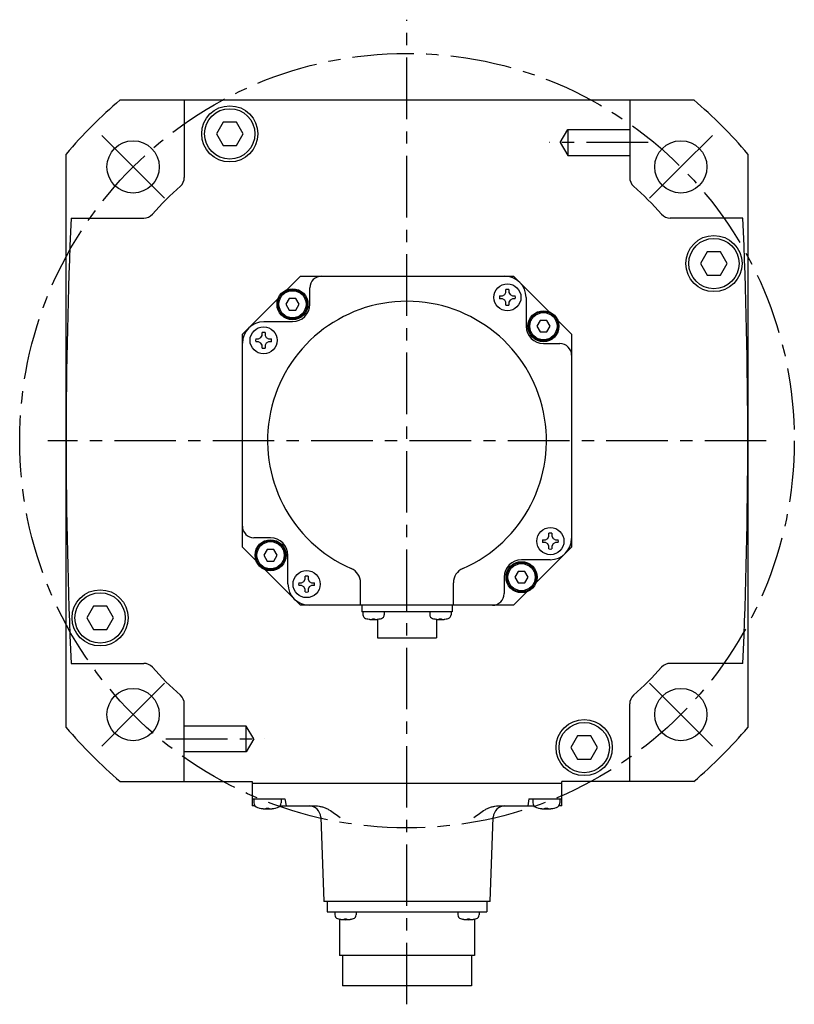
# Model space of a CAD drawing. Header units: millimetres. Extents: x 74 to 1063, y 533 to 799.
# Tile 1 of 4: x 74 to 274, y 533 to 788. Entities that reach past the tile are written whole.
import ezdxf

# ---------------------------------------------------------------- set-up
doc = ezdxf.new("R2010")
doc.units = ezdxf.units.MM
doc.linetypes.add('CENTER', pattern=[50.8, 31.75, -6.35, 6.35, -6.35])
doc.linetypes.add('PHANTOM', pattern=[63.5, 31.75, -6.35, 6.35, -6.35, 6.35, -6.35])
doc.layers.add('CTR', color=2, linetype='CENTER')
doc.layers.add('PHANTOM', color=3, linetype='PHANTOM')

msp = doc.modelspace()

# ---------------------------------------------------------------- linework, layer by layer
for p, q in [((99.65, 766.95), (247.72, 766.95)), ((116.18, 766.95), (116.18, 746.92)), ((231.18, 766.95), (231.18, 746.92)), ((126.2, 761.19), (124.47, 758.19)), ((129.67, 761.19), (126.2, 761.19)), ((131.4, 758.19), (129.67, 761.19)), ((124.47, 758.19), (126.2, 755.19)), ((129.67, 755.19), (131.4, 758.19)), ((126.2, 755.19), (129.67, 755.19)), ((85.68, 604.91), (85.68, 752.98)), ((261.68, 752.98), (261.68, 604.91)), ((86.96, 736.45), (105.71, 736.45)), ((260.41, 736.45), (241.66, 736.45)), ((251.19, 727.7), (249.46, 724.7)), ((254.66, 727.7), (251.19, 727.7)), ((256.39, 724.7), (254.66, 727.7)), ((249.46, 724.7), (251.19, 721.7)), ((254.66, 721.7), (256.39, 724.7)), ((142.63, 717.9), (146.18, 721.45)), ((146.18, 721.45), (201.19, 721.45)), ((201.19, 721.45), (210.41, 712.23)), ((251.19, 721.7), (254.66, 721.7)), ((148.62, 714.19), (148.62, 718.45)), ((198.91, 716.67), (199.24, 717.25)), ((199.24, 717.25), (199.24, 717.99)), ((199.98, 717.99), (199.98, 717.25)), ((199.98, 717.25), (200.31, 716.67)), ((131.18, 706.45), (140.41, 715.67)), ((143.25, 715.69), (142.38, 714.19)), ((144.98, 715.69), (143.25, 715.69)), ((145.85, 714.19), (144.98, 715.69)), ((197.59, 716.34), (198.33, 716.34)), ((198.33, 715.6), (197.59, 715.6)), ((198.33, 716.34), (198.91, 716.67)), ((198.91, 715.27), (198.33, 715.6)), ((199.24, 714.7), (198.91, 715.27)), ((199.24, 713.96), (199.24, 714.7)), ((200.31, 715.27), (199.98, 714.7)), ((199.98, 714.7), (199.98, 713.96)), ((200.31, 716.67), (200.89, 716.34)), ((200.89, 715.6), (200.31, 715.27)), ((200.89, 716.34), (201.63, 716.34)), ((201.63, 715.6), (200.89, 715.6)), ((204.42, 715.93), (204.42, 708.52)), ((142.38, 714.19), (143.25, 712.69)), ((143.25, 712.69), (144.98, 712.69)), ((144.98, 712.69), (145.85, 714.19)), ((136.71, 709.69), (144.12, 709.69)), ((208.06, 710.02), (207.19, 708.52)), ((209.79, 710.02), (208.06, 710.02)), ((210.65, 708.52), (209.79, 710.02)), ((212.63, 710), (216.18, 706.45)), ((136.29, 706.15), (136.29, 706.89)), ((137.03, 706.89), (137.03, 706.15)), ((207.19, 708.52), (208.06, 707.02)), ((208.06, 707.02), (209.79, 707.02)), ((209.79, 707.02), (210.65, 708.52)), ((131.18, 651.44), (131.18, 706.45)), ((134.64, 705.24), (135.38, 705.24)), ((135.38, 704.5), (134.64, 704.5)), ((135.38, 705.24), (135.96, 705.57)), ((135.96, 704.17), (135.38, 704.5)), ((135.96, 705.57), (136.29, 706.15)), ((137.03, 706.15), (137.36, 705.57)), ((137.36, 705.57), (137.93, 705.24)), ((137.93, 704.5), (137.36, 704.17)), ((137.93, 705.24), (138.67, 705.24)), ((138.67, 704.5), (137.93, 704.5)), ((216.18, 706.45), (216.18, 651.44)), ((136.29, 703.6), (135.96, 704.17)), ((136.29, 702.86), (136.29, 703.6)), ((137.36, 704.17), (137.03, 703.6)), ((137.03, 703.6), (137.03, 702.86)), ((208.92, 704.02), (213.18, 704.02)), ((138.45, 653.88), (134.18, 653.88)), ((209.43, 653.39), (210.01, 653.72)), ((210.01, 653.72), (210.34, 654.3)), ((210.34, 654.3), (210.34, 655.04)), ((211.08, 655.04), (211.08, 654.3)), ((211.08, 654.3), (211.41, 653.72)), ((211.41, 653.72), (211.99, 653.39)), ((134.74, 647.89), (131.18, 651.44)), ((216.18, 651.44), (206.96, 642.22)), ((208.69, 653.39), (209.43, 653.39)), ((209.43, 652.65), (208.69, 652.65)), ((210.01, 652.32), (209.43, 652.65)), ((210.34, 651.75), (210.01, 652.32)), ((210.34, 651.01), (210.34, 651.75)), ((211.41, 652.32), (211.08, 651.75)), ((211.08, 651.75), (211.08, 651.01)), ((211.99, 652.65), (211.41, 652.32)), ((211.99, 653.39), (212.73, 653.39)), ((212.73, 652.65), (211.99, 652.65)), ((137.58, 650.88), (136.71, 649.38)), ((136.71, 649.38), (137.58, 647.88)), ((139.31, 650.88), (137.58, 650.88)), ((140.18, 649.38), (139.31, 650.88)), ((139.31, 647.88), (140.18, 649.38)), ((142.95, 641.97), (142.95, 649.38)), ((137.58, 647.88), (139.31, 647.88)), ((210.66, 648.21), (203.25, 648.21)), ((146.18, 636.45), (136.96, 645.67)), ((147.39, 643.2), (147.39, 643.94)), ((148.13, 643.94), (148.13, 643.2)), ((198.75, 643.71), (198.75, 639.45)), ((202.39, 645.21), (201.52, 643.71)), ((201.52, 643.71), (202.39, 642.21)), ((204.12, 645.21), (202.39, 645.21)), ((204.98, 643.71), (204.12, 645.21)), ((204.12, 642.21), (204.98, 643.71)), ((145.74, 642.29), (146.48, 642.29)), ((146.48, 641.55), (145.74, 641.55)), ((146.48, 642.29), (147.06, 642.62)), ((147.06, 641.22), (146.48, 641.55)), ((147.06, 642.62), (147.39, 643.2)), ((147.39, 640.65), (147.06, 641.22)), ((148.13, 643.2), (148.46, 642.62)), ((148.46, 641.22), (148.13, 640.65)), ((148.46, 642.62), (149.04, 642.29)), ((149.04, 641.55), (148.46, 641.22)), ((149.04, 642.29), (149.77, 642.29)), ((149.77, 641.55), (149.04, 641.55)), ((161.68, 636.45), (161.68, 642.29)), ((185.68, 636.45), (185.68, 642.29)), ((202.39, 642.21), (204.12, 642.21)), ((147.39, 639.91), (147.39, 640.65)), ((148.13, 640.65), (148.13, 639.91)), ((204.74, 640), (201.19, 636.45)), ((92.71, 636.2), (90.98, 633.2)), ((96.17, 636.2), (92.71, 636.2)), ((97.91, 633.2), (96.17, 636.2)), ((201.19, 636.45), (146.18, 636.45)), ((161.98, 636.45), (161.98, 634.75)), ((185.38, 636.45), (185.38, 634.75)), ((90.98, 633.2), (92.71, 630.2)), ((96.17, 630.2), (97.91, 633.2)), ((185.38, 634.75), (161.98, 634.75)), ((162.3, 634.75), (162.3, 634.01)), ((167.8, 634.75), (167.8, 634.01)), ((179.56, 634.75), (179.56, 634.01)), ((185.06, 634.75), (185.06, 634.01)), ((163.3, 632.97), (163.33, 632.97)), ((164.77, 632.97), (165.33, 632.97)), ((164.77, 632.85), (164.77, 632.97)), ((165.33, 632.97), (165.33, 632.85)), ((166.03, 632.82), (166.03, 628.05)), ((166.78, 632.97), (166.8, 632.97)), ((180.56, 632.97), (180.59, 632.97)), ((181.33, 632.82), (181.33, 628.05)), ((182.03, 632.97), (182.59, 632.97)), ((182.03, 632.85), (182.03, 632.97)), ((182.59, 632.97), (182.59, 632.85)), ((184.04, 632.97), (184.06, 632.97)), ((92.71, 630.2), (96.17, 630.2)), ((166.03, 628.05), (181.33, 628.05)), ((86.96, 621.45), (105.71, 621.45)), ((260.41, 621.45), (241.66, 621.45)), ((116.18, 590.95), (116.18, 610.97)), ((231.18, 590.95), (231.18, 610.97)), ((217.7, 602.71), (215.97, 599.71)), ((221.17, 602.71), (217.7, 602.71)), ((222.9, 599.71), (221.17, 602.71)), ((215.97, 599.71), (217.7, 596.71)), ((221.17, 596.71), (222.9, 599.71)), ((217.7, 596.71), (221.17, 596.71)), ((99.65, 590.95), (133.68, 590.95)), ((133.68, 590.95), (133.68, 584.65)), ((213.68, 590.45), (133.68, 590.45)), ((247.72, 590.95), (213.68, 590.95)), ((213.68, 584.65), (213.68, 590.95)), ((133.68, 586.45), (142.18, 586.45)), ((134.18, 586.45), (134.18, 585.47)), ((141.18, 586.45), (141.18, 585.47)), ((142.18, 586.45), (142.5, 584.65)), ((205.18, 586.45), (204.87, 584.65)), ((205.18, 586.45), (213.68, 586.45)), ((206.18, 586.45), (206.18, 585.47)), ((213.18, 586.45), (213.18, 585.47)), ((134.48, 584.65), (133.68, 584.65)), ((135.63, 584.08), (135.67, 584.08)), ((137.31, 584.08), (138.05, 584.08)), ((137.31, 583.95), (137.31, 584.08)), ((138.05, 584.08), (138.05, 583.95)), ((139.7, 584.08), (139.73, 584.08)), ((140.89, 584.65), (150.16, 584.65)), ((197.21, 584.65), (206.48, 584.65)), ((207.63, 584.08), (207.67, 584.08)), ((209.31, 584.08), (210.05, 584.08)), ((209.31, 583.95), (209.31, 584.08)), ((210.05, 584.08), (210.05, 583.95)), ((211.7, 584.08), (211.73, 584.08)), ((213.68, 584.65), (212.89, 584.65)), ((151.4, 581.76), (152.18, 559.95)), ((195.18, 559.95), (195.97, 581.76)), ((195.18, 559.95), (152.18, 559.95)), ((153.03, 559.95), (153.03, 557.25)), ((194.33, 559.95), (194.33, 557.25)), ((153.03, 557.25), (194.33, 557.25)), ((155.06, 557.25), (155.06, 556.51)), ((160.56, 557.25), (160.56, 556.51)), ((186.81, 557.25), (186.81, 556.51)), ((192.31, 557.25), (192.31, 556.51)), ((156.06, 555.47), (156.08, 555.47)), ((156.23, 555.43), (156.23, 546.05)), ((157.53, 555.47), (158.09, 555.47)), ((157.53, 555.35), (157.53, 555.47)), ((158.09, 555.47), (158.09, 555.35)), ((159.54, 555.47), (159.56, 555.47)), ((187.81, 555.47), (187.83, 555.47)), ((189.28, 555.47), (189.84, 555.47)), ((189.28, 555.35), (189.28, 555.47)), ((189.84, 555.47), (189.84, 555.35)), ((191.13, 555.43), (191.13, 546.05)), ((191.29, 555.47), (191.31, 555.47)), ((191.13, 546.05), (156.23, 546.05)), ((157.03, 546.05), (157.03, 538.15)), ((190.33, 546.05), (190.33, 538.15)), ((190.33, 538.15), (157.03, 538.15))]:
    msp.add_line(p, q)
for centre, radius in [((127.93, 758.19), 7.25), ((127.93, 758.19), 6.5), ((102.97, 749.66), 6.75), ((244.39, 749.66), 6.75), ((252.93, 724.7), 7.25), ((252.93, 724.7), 6.5), ((144.12, 714.19), 4), ((144.12, 714.19), 3.8), ((144.12, 714.19), 3.5), ((199.61, 715.97), 3.5), ((208.92, 708.52), 4), ((208.92, 708.52), 3.8), ((208.92, 708.52), 3.5), ((136.66, 704.87), 3.5), ((210.71, 653.02), 3.5), ((138.45, 649.38), 4), ((138.45, 649.38), 3.8), ((138.45, 649.38), 3.5), ((203.25, 643.71), 4), ((203.25, 643.71), 3.8), ((203.25, 643.71), 3.5), ((147.76, 641.92), 3.5), ((94.44, 633.2), 7.25), ((94.44, 633.2), 6.5), ((102.97, 608.24), 6.75), ((244.39, 608.24), 6.75), ((219.43, 599.71), 7.25), ((219.43, 599.71), 6.5)]:
    msp.add_circle(centre, radius)
for centre, radius, start, end in [((173.68, 678.95), 115, 130.0737, 139.9263), ((173.68, 678.95), 115, 40.0737, 49.9263), ((113.18, 746.92), 3, 311.6697, 0), ((234.18, 746.92), 3, 180, 228.3303), ((173.68, 678.95), 88, 131.6697, 138.3303), ((173.68, 678.95), 88, 41.6697, 48.3303), ((105.71, 739.45), 3, 270, 318.3303), ((241.66, 739.45), 3, 221.6697, 270), ((1385.68, 678.95), 1300, 177.46494, 182.53506), ((-1038.32, 678.95), 1300, 357.46494, 2.53506), ((151.62, 718.45), 3, 90, 180), ((198.9, 715.93), 5.52, 0, 90), ((199.61, 715.97), 2.05, 79.6018, 100.3982), ((173.68, 678.95), 36, 293.5782, 246.4218), ((199.61, 715.97), 2.05, 169.6018, 190.3982), ((199.61, 715.97), 2.05, 349.6018, 10.3982), ((144.12, 714.19), 4.5, 270, 0), ((199.61, 715.97), 2.05, 259.6018, 280.3982), ((136.71, 704.16), 5.52, 90, 180), ((136.66, 704.87), 2.05, 79.6018, 100.3982), ((208.92, 708.52), 4.5, 180, 270), ((136.66, 704.87), 2.05, 169.6018, 190.3982), ((136.66, 704.87), 2.05, 349.6018, 10.3982), ((136.66, 704.87), 2.05, 259.6018, 280.3982), ((213.18, 701.02), 3, 0, 90), ((134.18, 656.88), 3, 180, 270), ((138.45, 649.38), 4.5, 0, 90), ((210.71, 653.02), 2.05, 79.6018, 100.3982), ((210.66, 653.73), 5.52, 270, 0), ((210.71, 653.02), 2.05, 169.6018, 190.3982), ((210.71, 653.02), 2.05, 259.6018, 280.3982), ((210.71, 653.02), 2.05, 349.6018, 10.3982), ((157.68, 642.29), 4, 0, 66.4218), ((189.68, 642.29), 4, 113.5782, 180), ((203.25, 643.71), 4.5, 90, 180), ((147.76, 641.92), 2.05, 79.6018, 100.3982), ((148.47, 641.97), 5.52, 180, 270), ((147.76, 641.92), 2.05, 169.6018, 190.3982), ((147.76, 641.92), 2.05, 349.6018, 10.3982), ((147.76, 641.92), 2.05, 259.6018, 280.3982), ((195.75, 639.45), 3, 270, 0), ((163.3, 634.01), 1, 180, 253.0422), ((166.8, 634.01), 1, 286.9578, 0), ((180.56, 634.01), 1, 180, 253.0422), ((184.06, 634.01), 1, 286.9578, 0), ((165.05, 639.75), 7, 253.0422, 286.9578), ((165.05, 639.75), 6.99, 255.7013, 260.3879), ((165.05, 639.75), 6.99, 279.6121, 284.2987), ((182.31, 639.75), 7, 253.0422, 286.9578), ((182.31, 639.75), 6.99, 255.7013, 260.3879), ((182.31, 639.75), 6.99, 279.6121, 284.2987), ((105.71, 618.45), 3, 41.6697, 90), ((173.68, 678.95), 88, 221.6697, 228.3303), ((173.68, 678.95), 88, 311.6697, 318.3303), ((241.66, 618.45), 3, 90, 138.3303), ((113.18, 610.97), 3, 0, 48.3303), ((234.18, 610.97), 3, 131.6697, 180), ((173.68, 678.95), 115, 220.0737, 229.9263), ((173.68, 678.95), 115, 310.0737, 319.9263), ((135.48, 585.47), 1.3, 180, 253.3985), ((139.88, 585.47), 1.3, 286.6015, 0), ((207.48, 585.47), 1.3, 180, 253.3985), ((211.88, 585.47), 1.3, 286.6015, 0), ((137.68, 592.85), 9, 253.3985, 286.6015), ((137.68, 592.85), 8.99, 257.0426, 261.8394), ((137.68, 592.85), 8.99, 278.1606, 282.9574), ((148.4, 581.65), 3, 2.0655, 90), ((198.97, 581.65), 3, 90, 177.9345), ((209.68, 592.85), 9, 253.3985, 286.6015), ((209.68, 592.85), 8.99, 257.0426, 261.8394), ((209.68, 592.85), 8.99, 278.1606, 282.9574), ((156.06, 556.51), 1, 180, 253.0422), ((157.81, 562.25), 7, 253.0422, 286.9578), ((157.81, 562.25), 6.99, 255.7013, 260.3879), ((157.81, 562.25), 6.99, 279.6121, 284.2987), ((159.56, 556.51), 1, 286.9578, 0), ((187.81, 556.51), 1, 180, 253.0422), ((189.56, 562.25), 7, 253.0422, 286.9578), ((189.56, 562.25), 6.99, 255.7013, 260.3879), ((189.56, 562.25), 6.99, 279.6121, 284.2987), ((191.31, 556.51), 1, 286.9578, 0)]:
    msp.add_arc(centre, radius, start, end)
for points, knots in [([(163.89, 632.85), (163.91, 632.85), (163.94, 632.84), (163.98, 632.84), (164, 632.84), (164.01, 632.83), (164.03, 632.83), (164.04, 632.83), (164.05, 632.83), (164.05, 632.83), (164.06, 632.83), (164.07, 632.83), (164.08, 632.83), (164.1, 632.82), (164.12, 632.82), (164.14, 632.82), (164.15, 632.82), (164.15, 632.82), (164.16, 632.82), (164.16, 632.82), (164.17, 632.82), (164.18, 632.82), (164.19, 632.82), (164.21, 632.81), (164.22, 632.81), (164.23, 632.81), (164.24, 632.81), (164.24, 632.81), (164.25, 632.81), (164.26, 632.81), (164.27, 632.81), (164.29, 632.81), (164.31, 632.81), (164.33, 632.81), (164.35, 632.8), (164.39, 632.8), (164.42, 632.8), (164.45, 632.8)], [0, 0, 0, 0, 0.125, 0.1875, 0.21875, 0.25, 0.28125, 0.3125, 0.328125, 0.335938, 0.34375, 0.359375, 0.375, 0.40625, 0.4375, 0.46875, 0.484375, 0.492188, 0.5, 0.507812, 0.515625, 0.53125, 0.5625, 0.59375, 0.625, 0.640625, 0.65625, 0.664062, 0.671875, 0.6875, 0.71875, 0.75, 0.78125, 0.8125, 0.84375, 0.875, 1, 1, 1, 1]), ([(164.45, 632.8), (164.46, 632.8), (164.48, 632.8), (164.5, 632.8), (164.52, 632.81), (164.53, 632.81), (164.54, 632.81), (164.54, 632.81), (164.55, 632.81), (164.55, 632.81), (164.56, 632.81), (164.56, 632.81), (164.57, 632.81), (164.58, 632.81), (164.59, 632.82), (164.6, 632.82), (164.61, 632.82), (164.61, 632.82), (164.62, 632.82), (164.62, 632.82), (164.63, 632.82), (164.64, 632.82), (164.65, 632.82), (164.65, 632.82), (164.65, 632.83), (164.66, 632.83), (164.66, 632.83), (164.67, 632.83), (164.69, 632.83), (164.71, 632.84), (164.74, 632.84), (164.76, 632.85), (164.77, 632.85)], [0, 0, 0, 0, 0.125, 0.1875, 0.25, 0.28125, 0.3125, 0.328125, 0.335938, 0.34375, 0.359375, 0.375, 0.40625, 0.4375, 0.46875, 0.484375, 0.5, 0.515625, 0.53125, 0.5625, 0.59375, 0.625, 0.640625, 0.65625, 0.664062, 0.671875, 0.6875, 0.71875, 0.75, 0.8125, 0.875, 1, 1, 1, 1]), ([(165.33, 632.85), (165.35, 632.85), (165.36, 632.84), (165.39, 632.84), (165.4, 632.84), (165.42, 632.83), (165.42, 632.83), (165.43, 632.83), (165.43, 632.83), (165.44, 632.83), (165.44, 632.83), (165.45, 632.83), (165.46, 632.82), (165.47, 632.82), (165.48, 632.82), (165.49, 632.82), (165.49, 632.82), (165.5, 632.82), (165.5, 632.82), (165.51, 632.82), (165.52, 632.81), (165.53, 632.81), (165.53, 632.81), (165.54, 632.81), (165.54, 632.81), (165.54, 632.81), (165.55, 632.81), (165.56, 632.81), (165.57, 632.81), (165.59, 632.81), (165.62, 632.8), (165.64, 632.8), (165.66, 632.8)], [0, 0, 0, 0, 0.125, 0.1875, 0.25, 0.28125, 0.3125, 0.328125, 0.335938, 0.34375, 0.359375, 0.375, 0.40625, 0.4375, 0.46875, 0.484375, 0.5, 0.515625, 0.53125, 0.5625, 0.59375, 0.625, 0.640625, 0.65625, 0.664062, 0.671875, 0.6875, 0.71875, 0.75, 0.8125, 0.875, 1, 1, 1, 1]), ([(165.66, 632.8), (165.68, 632.8), (165.71, 632.8), (165.75, 632.8), (165.77, 632.81), (165.78, 632.81), (165.8, 632.81), (165.81, 632.81), (165.82, 632.81), (165.83, 632.81), (165.84, 632.81), (165.84, 632.81), (165.86, 632.81), (165.87, 632.81), (165.89, 632.81), (165.91, 632.82), (165.92, 632.82), (165.93, 632.82), (165.93, 632.82), (165.94, 632.82), (165.94, 632.82), (165.95, 632.82), (165.96, 632.82), (165.98, 632.82), (165.99, 632.82), (166, 632.82), (166.01, 632.82), (166.01, 632.83), (166.02, 632.83), (166.03, 632.83), (166.05, 632.83), (166.07, 632.83), (166.09, 632.83), (166.11, 632.84), (166.13, 632.84), (166.16, 632.84), (166.2, 632.85), (166.22, 632.85)], [0, 0, 0, 0, 0.125, 0.1875, 0.21875, 0.25, 0.28125, 0.3125, 0.328125, 0.335938, 0.34375, 0.359375, 0.375, 0.40625, 0.4375, 0.46875, 0.484375, 0.492188, 0.5, 0.507812, 0.515625, 0.53125, 0.5625, 0.59375, 0.625, 0.640625, 0.65625, 0.664062, 0.671875, 0.6875, 0.71875, 0.75, 0.78125, 0.8125, 0.84375, 0.875, 1, 1, 1, 1]), ([(181.15, 632.85), (181.17, 632.85), (181.2, 632.84), (181.24, 632.84), (181.26, 632.84), (181.27, 632.83), (181.29, 632.83), (181.3, 632.83), (181.31, 632.83), (181.31, 632.83), (181.32, 632.83), (181.33, 632.83), (181.34, 632.83), (181.36, 632.82), (181.38, 632.82), (181.4, 632.82), (181.41, 632.82), (181.41, 632.82), (181.42, 632.82), (181.42, 632.82), (181.43, 632.82), (181.44, 632.82), (181.45, 632.82), (181.47, 632.81), (181.48, 632.81), (181.49, 632.81), (181.5, 632.81), (181.5, 632.81), (181.51, 632.81), (181.52, 632.81), (181.53, 632.81), (181.55, 632.81), (181.57, 632.81), (181.59, 632.81), (181.61, 632.8), (181.65, 632.8), (181.68, 632.8), (181.71, 632.8)], [0, 0, 0, 0, 0.125, 0.1875, 0.21875, 0.25, 0.28125, 0.3125, 0.328125, 0.335938, 0.34375, 0.359375, 0.375, 0.40625, 0.4375, 0.46875, 0.484375, 0.492188, 0.5, 0.507812, 0.515625, 0.53125, 0.5625, 0.59375, 0.625, 0.640625, 0.65625, 0.664062, 0.671875, 0.6875, 0.71875, 0.75, 0.78125, 0.8125, 0.84375, 0.875, 1, 1, 1, 1]), ([(181.71, 632.8), (181.72, 632.8), (181.74, 632.8), (181.76, 632.8), (181.78, 632.81), (181.79, 632.81), (181.8, 632.81), (181.8, 632.81), (181.81, 632.81), (181.81, 632.81), (181.82, 632.81), (181.82, 632.81), (181.83, 632.81), (181.84, 632.81), (181.85, 632.82), (181.86, 632.82), (181.87, 632.82), (181.87, 632.82), (181.88, 632.82), (181.88, 632.82), (181.89, 632.82), (181.9, 632.82), (181.91, 632.82), (181.91, 632.82), (181.91, 632.83), (181.92, 632.83), (181.92, 632.83), (181.93, 632.83), (181.95, 632.83), (181.97, 632.84), (182, 632.84), (182.02, 632.85), (182.03, 632.85)], [0, 0, 0, 0, 0.125, 0.1875, 0.25, 0.28125, 0.3125, 0.328125, 0.335938, 0.34375, 0.359375, 0.375, 0.40625, 0.4375, 0.46875, 0.484375, 0.5, 0.515625, 0.53125, 0.5625, 0.59375, 0.625, 0.640625, 0.65625, 0.664062, 0.671875, 0.6875, 0.71875, 0.75, 0.8125, 0.875, 1, 1, 1, 1]), ([(182.59, 632.85), (182.61, 632.85), (182.62, 632.84), (182.65, 632.84), (182.66, 632.84), (182.68, 632.83), (182.68, 632.83), (182.69, 632.83), (182.69, 632.83), (182.7, 632.83), (182.7, 632.83), (182.71, 632.83), (182.72, 632.82), (182.73, 632.82), (182.74, 632.82), (182.75, 632.82), (182.75, 632.82), (182.76, 632.82), (182.76, 632.82), (182.77, 632.82), (182.78, 632.81), (182.79, 632.81), (182.79, 632.81), (182.8, 632.81), (182.8, 632.81), (182.8, 632.81), (182.81, 632.81), (182.82, 632.81), (182.83, 632.81), (182.85, 632.81), (182.88, 632.8), (182.9, 632.8), (182.92, 632.8)], [0, 0, 0, 0, 0.125, 0.1875, 0.25, 0.28125, 0.3125, 0.328125, 0.335938, 0.34375, 0.359375, 0.375, 0.40625, 0.4375, 0.46875, 0.484375, 0.5, 0.515625, 0.53125, 0.5625, 0.59375, 0.625, 0.640625, 0.65625, 0.664062, 0.671875, 0.6875, 0.71875, 0.75, 0.8125, 0.875, 1, 1, 1, 1]), ([(182.92, 632.8), (182.94, 632.8), (182.97, 632.8), (183.01, 632.8), (183.03, 632.81), (183.04, 632.81), (183.06, 632.81), (183.07, 632.81), (183.08, 632.81), (183.09, 632.81), (183.1, 632.81), (183.1, 632.81), (183.12, 632.81), (183.13, 632.81), (183.15, 632.81), (183.17, 632.82), (183.18, 632.82), (183.19, 632.82), (183.19, 632.82), (183.2, 632.82), (183.2, 632.82), (183.21, 632.82), (183.22, 632.82), (183.24, 632.82), (183.25, 632.82), (183.26, 632.82), (183.27, 632.82), (183.27, 632.83), (183.28, 632.83), (183.29, 632.83), (183.31, 632.83), (183.33, 632.83), (183.35, 632.83), (183.37, 632.84), (183.39, 632.84), (183.42, 632.84), (183.46, 632.85), (183.48, 632.85)], [0, 0, 0, 0, 0.125, 0.1875, 0.21875, 0.25, 0.28125, 0.3125, 0.328125, 0.335938, 0.34375, 0.359375, 0.375, 0.40625, 0.4375, 0.46875, 0.484375, 0.492188, 0.5, 0.507812, 0.515625, 0.53125, 0.5625, 0.59375, 0.625, 0.640625, 0.65625, 0.664062, 0.671875, 0.6875, 0.71875, 0.75, 0.78125, 0.8125, 0.84375, 0.875, 1, 1, 1, 1]), ([(136.41, 583.95), (136.42, 583.94), (136.43, 583.94), (136.45, 583.94), (136.47, 583.94), (136.48, 583.94), (136.48, 583.94), (136.49, 583.94), (136.49, 583.94), (136.49, 583.94), (136.5, 583.94), (136.51, 583.94), (136.52, 583.93), (136.54, 583.93), (136.56, 583.93), (136.58, 583.93), (136.59, 583.93), (136.59, 583.93), (136.6, 583.93), (136.6, 583.93), (136.6, 583.93), (136.61, 583.93), (136.62, 583.92), (136.63, 583.92), (136.64, 583.92), (136.65, 583.92), (136.66, 583.92), (136.67, 583.92), (136.67, 583.92), (136.68, 583.92), (136.68, 583.92), (136.68, 583.92), (136.68, 583.92), (136.69, 583.92), (136.7, 583.92), (136.71, 583.92), (136.72, 583.92), (136.74, 583.92), (136.76, 583.91), (136.77, 583.91), (136.78, 583.91), (136.78, 583.91), (136.79, 583.91), (136.79, 583.91), (136.79, 583.91), (136.8, 583.91), (136.81, 583.91), (136.83, 583.91), (136.84, 583.91), (136.85, 583.91), (136.86, 583.91), (136.86, 583.91), (136.86, 583.91), (136.87, 583.91), (136.87, 583.91), (136.88, 583.91), (136.88, 583.91), (136.9, 583.91), (136.92, 583.9), (136.95, 583.9), (136.97, 583.9), (136.98, 583.9)], [0, 0, 0, 0, 0.0625, 0.09375, 0.125, 0.140625, 0.15625, 0.164062, 0.167969, 0.171875, 0.179688, 0.1875, 0.21875, 0.25, 0.28125, 0.3125, 0.320312, 0.328125, 0.332031, 0.335938, 0.34375, 0.359375, 0.375, 0.40625, 0.4375, 0.453125, 0.46875, 0.484375, 0.492188, 0.496094, 0.5, 0.503906, 0.507812, 0.515625, 0.53125, 0.546875, 0.5625, 0.59375, 0.625, 0.640625, 0.65625, 0.664062, 0.667969, 0.671875, 0.679688, 0.6875, 0.71875, 0.75, 0.78125, 0.796875, 0.8125, 0.820312, 0.828125, 0.832031, 0.835938, 0.84375, 0.859375, 0.875, 0.90625, 0.9375, 1, 1, 1, 1]), ([(136.98, 583.9), (136.99, 583.9), (137, 583.9), (137.01, 583.9), (137.02, 583.9), (137.03, 583.91), (137.03, 583.91), (137.03, 583.91), (137.04, 583.91), (137.05, 583.91), (137.06, 583.91), (137.07, 583.91), (137.08, 583.91), (137.09, 583.91), (137.09, 583.91), (137.1, 583.91), (137.1, 583.91), (137.1, 583.91), (137.11, 583.91), (137.12, 583.91), (137.13, 583.92), (137.13, 583.92), (137.14, 583.92), (137.14, 583.92), (137.14, 583.92), (137.15, 583.92), (137.15, 583.92), (137.16, 583.92), (137.17, 583.92), (137.18, 583.92), (137.19, 583.92), (137.2, 583.92), (137.2, 583.93), (137.2, 583.93), (137.21, 583.93), (137.22, 583.93), (137.22, 583.93), (137.23, 583.93), (137.24, 583.93), (137.25, 583.93), (137.25, 583.93), (137.25, 583.93), (137.26, 583.94), (137.27, 583.94), (137.28, 583.94), (137.29, 583.94), (137.31, 583.94), (137.31, 583.95)], [0, 0, 0, 0, 0.0625, 0.125, 0.140625, 0.15625, 0.164062, 0.171875, 0.1875, 0.21875, 0.25, 0.28125, 0.3125, 0.328125, 0.335938, 0.34375, 0.359375, 0.375, 0.40625, 0.4375, 0.46875, 0.484375, 0.492188, 0.5, 0.507812, 0.515625, 0.53125, 0.5625, 0.59375, 0.625, 0.640625, 0.65625, 0.664062, 0.671875, 0.6875, 0.71875, 0.75, 0.78125, 0.8125, 0.828125, 0.835938, 0.84375, 0.859375, 0.875, 0.90625, 0.9375, 1, 1, 1, 1]), ([(138.05, 583.95), (138.06, 583.94), (138.07, 583.94), (138.08, 583.94), (138.09, 583.94), (138.1, 583.94), (138.1, 583.94), (138.1, 583.94), (138.11, 583.94), (138.12, 583.93), (138.13, 583.93), (138.14, 583.93), (138.15, 583.93), (138.16, 583.93), (138.16, 583.93), (138.17, 583.93), (138.17, 583.93), (138.18, 583.92), (138.18, 583.92), (138.19, 583.92), (138.2, 583.92), (138.2, 583.92), (138.21, 583.92), (138.21, 583.92), (138.21, 583.92), (138.22, 583.92), (138.22, 583.92), (138.23, 583.92), (138.24, 583.92), (138.25, 583.91), (138.26, 583.91), (138.27, 583.91), (138.27, 583.91), (138.27, 583.91), (138.28, 583.91), (138.29, 583.91), (138.3, 583.91), (138.3, 583.91), (138.31, 583.91), (138.32, 583.91), (138.32, 583.91), (138.32, 583.91), (138.33, 583.91), (138.34, 583.91), (138.35, 583.9), (138.36, 583.9), (138.38, 583.9), (138.39, 583.9)], [0, 0, 0, 0, 0.0625, 0.125, 0.140625, 0.15625, 0.164062, 0.171875, 0.1875, 0.21875, 0.25, 0.28125, 0.3125, 0.328125, 0.335938, 0.34375, 0.359375, 0.375, 0.40625, 0.4375, 0.46875, 0.484375, 0.492188, 0.5, 0.507812, 0.515625, 0.53125, 0.5625, 0.59375, 0.625, 0.640625, 0.65625, 0.664062, 0.671875, 0.6875, 0.71875, 0.75, 0.78125, 0.8125, 0.828125, 0.835938, 0.84375, 0.859375, 0.875, 0.90625, 0.9375, 1, 1, 1, 1]), ([(138.39, 583.9), (138.4, 583.9), (138.41, 583.9), (138.43, 583.9), (138.44, 583.9), (138.45, 583.9), (138.46, 583.91), (138.46, 583.91), (138.47, 583.91), (138.47, 583.91), (138.48, 583.91), (138.49, 583.91), (138.5, 583.91), (138.52, 583.91), (138.54, 583.91), (138.56, 583.91), (138.57, 583.91), (138.57, 583.91), (138.57, 583.91), (138.58, 583.91), (138.58, 583.91), (138.59, 583.91), (138.6, 583.91), (138.61, 583.91), (138.62, 583.91), (138.63, 583.92), (138.64, 583.92), (138.65, 583.92), (138.65, 583.92), (138.65, 583.92), (138.66, 583.92), (138.66, 583.92), (138.66, 583.92), (138.67, 583.92), (138.68, 583.92), (138.69, 583.92), (138.7, 583.92), (138.72, 583.92), (138.73, 583.92), (138.75, 583.92), (138.76, 583.92), (138.76, 583.93), (138.76, 583.93), (138.77, 583.93), (138.77, 583.93), (138.78, 583.93), (138.79, 583.93), (138.8, 583.93), (138.82, 583.93), (138.83, 583.93), (138.83, 583.93), (138.84, 583.93), (138.84, 583.93), (138.84, 583.93), (138.85, 583.93), (138.85, 583.93), (138.86, 583.94), (138.88, 583.94), (138.9, 583.94), (138.92, 583.94), (138.95, 583.94), (138.96, 583.95)], [0, 0, 0, 0, 0.0625, 0.09375, 0.125, 0.140625, 0.15625, 0.164062, 0.167969, 0.171875, 0.179688, 0.1875, 0.21875, 0.25, 0.28125, 0.3125, 0.320312, 0.328125, 0.332031, 0.335938, 0.34375, 0.359375, 0.375, 0.40625, 0.4375, 0.453125, 0.46875, 0.484375, 0.492188, 0.496094, 0.5, 0.503906, 0.507812, 0.515625, 0.53125, 0.546875, 0.5625, 0.59375, 0.625, 0.640625, 0.65625, 0.664062, 0.667969, 0.671875, 0.679688, 0.6875, 0.71875, 0.75, 0.78125, 0.796875, 0.8125, 0.820312, 0.828125, 0.832031, 0.835938, 0.84375, 0.859375, 0.875, 0.90625, 0.9375, 1, 1, 1, 1]), ([(150.16, 584.65), (150.45, 584.65), (151.04, 584.59), (151.9, 584.38), (152.72, 584.07), (153.78, 583.54), (155.01, 582.73), (155.94, 582.01), (156.4, 581.65)], [0, 0, 0, 0, 0.124932, 0.249904, 0.374907, 0.499932, 0.749913, 1, 1, 1, 1]), ([(190.96, 581.65), (191.43, 582.01), (192.36, 582.73), (193.59, 583.54), (194.64, 584.07), (195.47, 584.38), (196.33, 584.59), (196.92, 584.65), (197.21, 584.65)], [0, 0, 0, 0, 0.250087, 0.500068, 0.625093, 0.750096, 0.875068, 1, 1, 1, 1]), ([(208.41, 583.95), (208.42, 583.94), (208.43, 583.94), (208.45, 583.94), (208.47, 583.94), (208.48, 583.94), (208.48, 583.94), (208.49, 583.94), (208.49, 583.94), (208.49, 583.94), (208.5, 583.94), (208.51, 583.94), (208.52, 583.93), (208.54, 583.93), (208.56, 583.93), (208.58, 583.93), (208.59, 583.93), (208.59, 583.93), (208.6, 583.93), (208.6, 583.93), (208.6, 583.93), (208.61, 583.93), (208.62, 583.92), (208.63, 583.92), (208.64, 583.92), (208.65, 583.92), (208.66, 583.92), (208.67, 583.92), (208.67, 583.92), (208.68, 583.92), (208.68, 583.92), (208.68, 583.92), (208.68, 583.92), (208.69, 583.92), (208.7, 583.92), (208.71, 583.92), (208.72, 583.92), (208.74, 583.92), (208.76, 583.91), (208.77, 583.91), (208.78, 583.91), (208.78, 583.91), (208.79, 583.91), (208.79, 583.91), (208.79, 583.91), (208.8, 583.91), (208.81, 583.91), (208.83, 583.91), (208.84, 583.91), (208.85, 583.91), (208.86, 583.91), (208.86, 583.91), (208.86, 583.91), (208.87, 583.91), (208.87, 583.91), (208.88, 583.91), (208.88, 583.91), (208.9, 583.91), (208.92, 583.9), (208.95, 583.9), (208.97, 583.9), (208.98, 583.9)], [0, 0, 0, 0, 0.0625, 0.09375, 0.125, 0.140625, 0.15625, 0.164062, 0.167969, 0.171875, 0.179688, 0.1875, 0.21875, 0.25, 0.28125, 0.3125, 0.320312, 0.328125, 0.332031, 0.335938, 0.34375, 0.359375, 0.375, 0.40625, 0.4375, 0.453125, 0.46875, 0.484375, 0.492188, 0.496094, 0.5, 0.503906, 0.507812, 0.515625, 0.53125, 0.546875, 0.5625, 0.59375, 0.625, 0.640625, 0.65625, 0.664062, 0.667969, 0.671875, 0.679688, 0.6875, 0.71875, 0.75, 0.78125, 0.796875, 0.8125, 0.820312, 0.828125, 0.832031, 0.835938, 0.84375, 0.859375, 0.875, 0.90625, 0.9375, 1, 1, 1, 1]), ([(208.98, 583.9), (208.99, 583.9), (209, 583.9), (209.01, 583.9), (209.02, 583.9), (209.03, 583.91), (209.03, 583.91), (209.03, 583.91), (209.04, 583.91), (209.05, 583.91), (209.06, 583.91), (209.07, 583.91), (209.08, 583.91), (209.09, 583.91), (209.09, 583.91), (209.1, 583.91), (209.1, 583.91), (209.1, 583.91), (209.11, 583.91), (209.12, 583.91), (209.13, 583.92), (209.13, 583.92), (209.14, 583.92), (209.14, 583.92), (209.14, 583.92), (209.15, 583.92), (209.15, 583.92), (209.16, 583.92), (209.17, 583.92), (209.18, 583.92), (209.19, 583.92), (209.2, 583.92), (209.2, 583.93), (209.2, 583.93), (209.21, 583.93), (209.22, 583.93), (209.22, 583.93), (209.23, 583.93), (209.24, 583.93), (209.25, 583.93), (209.25, 583.93), (209.25, 583.93), (209.26, 583.94), (209.27, 583.94), (209.28, 583.94), (209.29, 583.94), (209.31, 583.94), (209.31, 583.95)], [0, 0, 0, 0, 0.0625, 0.125, 0.140625, 0.15625, 0.164062, 0.171875, 0.1875, 0.21875, 0.25, 0.28125, 0.3125, 0.328125, 0.335938, 0.34375, 0.359375, 0.375, 0.40625, 0.4375, 0.46875, 0.484375, 0.492188, 0.5, 0.507812, 0.515625, 0.53125, 0.5625, 0.59375, 0.625, 0.640625, 0.65625, 0.664062, 0.671875, 0.6875, 0.71875, 0.75, 0.78125, 0.8125, 0.828125, 0.835938, 0.84375, 0.859375, 0.875, 0.90625, 0.9375, 1, 1, 1, 1]), ([(210.05, 583.95), (210.06, 583.94), (210.07, 583.94), (210.08, 583.94), (210.09, 583.94), (210.1, 583.94), (210.1, 583.94), (210.1, 583.94), (210.11, 583.94), (210.12, 583.93), (210.13, 583.93), (210.14, 583.93), (210.15, 583.93), (210.16, 583.93), (210.16, 583.93), (210.17, 583.93), (210.17, 583.93), (210.18, 583.92), (210.18, 583.92), (210.19, 583.92), (210.2, 583.92), (210.2, 583.92), (210.21, 583.92), (210.21, 583.92), (210.21, 583.92), (210.22, 583.92), (210.22, 583.92), (210.23, 583.92), (210.24, 583.92), (210.25, 583.91), (210.26, 583.91), (210.27, 583.91), (210.27, 583.91), (210.27, 583.91), (210.28, 583.91), (210.29, 583.91), (210.3, 583.91), (210.3, 583.91), (210.31, 583.91), (210.32, 583.91), (210.32, 583.91), (210.32, 583.91), (210.33, 583.91), (210.34, 583.91), (210.35, 583.9), (210.36, 583.9), (210.38, 583.9), (210.39, 583.9)], [0, 0, 0, 0, 0.0625, 0.125, 0.140625, 0.15625, 0.164062, 0.171875, 0.1875, 0.21875, 0.25, 0.28125, 0.3125, 0.328125, 0.335938, 0.34375, 0.359375, 0.375, 0.40625, 0.4375, 0.46875, 0.484375, 0.492188, 0.5, 0.507812, 0.515625, 0.53125, 0.5625, 0.59375, 0.625, 0.640625, 0.65625, 0.664062, 0.671875, 0.6875, 0.71875, 0.75, 0.78125, 0.8125, 0.828125, 0.835938, 0.84375, 0.859375, 0.875, 0.90625, 0.9375, 1, 1, 1, 1]), ([(210.39, 583.9), (210.4, 583.9), (210.41, 583.9), (210.43, 583.9), (210.44, 583.9), (210.45, 583.9), (210.46, 583.91), (210.46, 583.91), (210.47, 583.91), (210.47, 583.91), (210.48, 583.91), (210.49, 583.91), (210.5, 583.91), (210.52, 583.91), (210.54, 583.91), (210.56, 583.91), (210.57, 583.91), (210.57, 583.91), (210.57, 583.91), (210.58, 583.91), (210.58, 583.91), (210.59, 583.91), (210.6, 583.91), (210.61, 583.91), (210.62, 583.91), (210.63, 583.92), (210.64, 583.92), (210.65, 583.92), (210.65, 583.92), (210.65, 583.92), (210.66, 583.92), (210.66, 583.92), (210.66, 583.92), (210.67, 583.92), (210.68, 583.92), (210.69, 583.92), (210.7, 583.92), (210.72, 583.92), (210.73, 583.92), (210.75, 583.92), (210.76, 583.92), (210.76, 583.93), (210.76, 583.93), (210.77, 583.93), (210.77, 583.93), (210.78, 583.93), (210.79, 583.93), (210.8, 583.93), (210.82, 583.93), (210.83, 583.93), (210.83, 583.93), (210.84, 583.93), (210.84, 583.93), (210.84, 583.93), (210.85, 583.93), (210.85, 583.93), (210.86, 583.94), (210.88, 583.94), (210.9, 583.94), (210.92, 583.94), (210.95, 583.94), (210.96, 583.95)], [0, 0, 0, 0, 0.0625, 0.09375, 0.125, 0.140625, 0.15625, 0.164062, 0.167969, 0.171875, 0.179688, 0.1875, 0.21875, 0.25, 0.28125, 0.3125, 0.320312, 0.328125, 0.332031, 0.335938, 0.34375, 0.359375, 0.375, 0.40625, 0.4375, 0.453125, 0.46875, 0.484375, 0.492188, 0.496094, 0.5, 0.503906, 0.507812, 0.515625, 0.53125, 0.546875, 0.5625, 0.59375, 0.625, 0.640625, 0.65625, 0.664062, 0.667969, 0.671875, 0.679688, 0.6875, 0.71875, 0.75, 0.78125, 0.796875, 0.8125, 0.820312, 0.828125, 0.832031, 0.835938, 0.84375, 0.859375, 0.875, 0.90625, 0.9375, 1, 1, 1, 1]), ([(156.64, 555.35), (156.66, 555.35), (156.69, 555.34), (156.73, 555.34), (156.75, 555.34), (156.77, 555.33), (156.78, 555.33), (156.8, 555.33), (156.8, 555.33), (156.81, 555.33), (156.82, 555.33), (156.82, 555.33), (156.84, 555.33), (156.85, 555.32), (156.87, 555.32), (156.89, 555.32), (156.9, 555.32), (156.91, 555.32), (156.91, 555.32), (156.92, 555.32), (156.92, 555.32), (156.93, 555.32), (156.94, 555.32), (156.96, 555.31), (156.97, 555.31), (156.98, 555.31), (156.99, 555.31), (157, 555.31), (157, 555.31), (157.01, 555.31), (157.03, 555.31), (157.05, 555.31), (157.07, 555.31), (157.09, 555.31), (157.11, 555.3), (157.15, 555.3), (157.18, 555.3), (157.2, 555.3)], [0, 0, 0, 0, 0.125, 0.1875, 0.21875, 0.25, 0.28125, 0.3125, 0.328125, 0.335938, 0.34375, 0.359375, 0.375, 0.40625, 0.4375, 0.46875, 0.484375, 0.492188, 0.5, 0.507812, 0.515625, 0.53125, 0.5625, 0.59375, 0.625, 0.640625, 0.65625, 0.664062, 0.671875, 0.6875, 0.71875, 0.75, 0.78125, 0.8125, 0.84375, 0.875, 1, 1, 1, 1]), ([(157.2, 555.3), (157.22, 555.3), (157.23, 555.3), (157.26, 555.3), (157.27, 555.31), (157.29, 555.31), (157.29, 555.31), (157.3, 555.31), (157.3, 555.31), (157.31, 555.31), (157.31, 555.31), (157.32, 555.31), (157.33, 555.31), (157.34, 555.31), (157.35, 555.32), (157.36, 555.32), (157.36, 555.32), (157.37, 555.32), (157.37, 555.32), (157.38, 555.32), (157.39, 555.32), (157.4, 555.32), (157.4, 555.32), (157.41, 555.32), (157.41, 555.33), (157.41, 555.33), (157.42, 555.33), (157.43, 555.33), (157.44, 555.33), (157.46, 555.34), (157.49, 555.34), (157.51, 555.35), (157.53, 555.35)], [0, 0, 0, 0, 0.125, 0.1875, 0.25, 0.28125, 0.3125, 0.328125, 0.335938, 0.34375, 0.359375, 0.375, 0.40625, 0.4375, 0.46875, 0.484375, 0.5, 0.515625, 0.53125, 0.5625, 0.59375, 0.625, 0.640625, 0.65625, 0.664062, 0.671875, 0.6875, 0.71875, 0.75, 0.8125, 0.875, 1, 1, 1, 1]), ([(158.09, 555.35), (158.1, 555.35), (158.12, 555.34), (158.14, 555.34), (158.16, 555.34), (158.17, 555.33), (158.18, 555.33), (158.18, 555.33), (158.19, 555.33), (158.19, 555.33), (158.19, 555.33), (158.2, 555.33), (158.21, 555.32), (158.22, 555.32), (158.23, 555.32), (158.24, 555.32), (158.25, 555.32), (158.25, 555.32), (158.26, 555.32), (158.26, 555.32), (158.27, 555.31), (158.28, 555.31), (158.29, 555.31), (158.29, 555.31), (158.29, 555.31), (158.3, 555.31), (158.3, 555.31), (158.31, 555.31), (158.33, 555.31), (158.35, 555.31), (158.38, 555.3), (158.4, 555.3), (158.41, 555.3)], [0, 0, 0, 0, 0.125, 0.1875, 0.25, 0.28125, 0.3125, 0.328125, 0.335938, 0.34375, 0.359375, 0.375, 0.40625, 0.4375, 0.46875, 0.484375, 0.5, 0.515625, 0.53125, 0.5625, 0.59375, 0.625, 0.640625, 0.65625, 0.664062, 0.671875, 0.6875, 0.71875, 0.75, 0.8125, 0.875, 1, 1, 1, 1]), ([(158.41, 555.3), (158.43, 555.3), (158.47, 555.3), (158.5, 555.3), (158.52, 555.31), (158.54, 555.31), (158.56, 555.31), (158.57, 555.31), (158.58, 555.31), (158.58, 555.31), (158.59, 555.31), (158.6, 555.31), (158.61, 555.31), (158.63, 555.31), (158.65, 555.31), (158.66, 555.32), (158.68, 555.32), (158.68, 555.32), (158.69, 555.32), (158.69, 555.32), (158.7, 555.32), (158.7, 555.32), (158.72, 555.32), (158.73, 555.32), (158.75, 555.32), (158.76, 555.32), (158.76, 555.32), (158.77, 555.33), (158.78, 555.33), (158.79, 555.33), (158.8, 555.33), (158.82, 555.33), (158.84, 555.33), (158.86, 555.34), (158.88, 555.34), (158.92, 555.34), (158.95, 555.35), (158.98, 555.35)], [0, 0, 0, 0, 0.125, 0.1875, 0.21875, 0.25, 0.28125, 0.3125, 0.328125, 0.335938, 0.34375, 0.359375, 0.375, 0.40625, 0.4375, 0.46875, 0.484375, 0.492188, 0.5, 0.507812, 0.515625, 0.53125, 0.5625, 0.59375, 0.625, 0.640625, 0.65625, 0.664062, 0.671875, 0.6875, 0.71875, 0.75, 0.78125, 0.8125, 0.84375, 0.875, 1, 1, 1, 1]), ([(188.39, 555.35), (188.41, 555.35), (188.44, 555.34), (188.48, 555.34), (188.5, 555.34), (188.52, 555.33), (188.53, 555.33), (188.55, 555.33), (188.55, 555.33), (188.56, 555.33), (188.57, 555.33), (188.57, 555.33), (188.59, 555.33), (188.6, 555.32), (188.62, 555.32), (188.64, 555.32), (188.65, 555.32), (188.66, 555.32), (188.66, 555.32), (188.67, 555.32), (188.67, 555.32), (188.68, 555.32), (188.69, 555.32), (188.71, 555.31), (188.72, 555.31), (188.73, 555.31), (188.74, 555.31), (188.75, 555.31), (188.75, 555.31), (188.76, 555.31), (188.78, 555.31), (188.8, 555.31), (188.82, 555.31), (188.84, 555.31), (188.86, 555.3), (188.9, 555.3), (188.93, 555.3), (188.95, 555.3)], [0, 0, 0, 0, 0.125, 0.1875, 0.21875, 0.25, 0.28125, 0.3125, 0.328125, 0.335938, 0.34375, 0.359375, 0.375, 0.40625, 0.4375, 0.46875, 0.484375, 0.492188, 0.5, 0.507812, 0.515625, 0.53125, 0.5625, 0.59375, 0.625, 0.640625, 0.65625, 0.664062, 0.671875, 0.6875, 0.71875, 0.75, 0.78125, 0.8125, 0.84375, 0.875, 1, 1, 1, 1]), ([(188.95, 555.3), (188.97, 555.3), (188.98, 555.3), (189.01, 555.3), (189.02, 555.31), (189.04, 555.31), (189.04, 555.31), (189.05, 555.31), (189.05, 555.31), (189.06, 555.31), (189.06, 555.31), (189.07, 555.31), (189.08, 555.31), (189.09, 555.31), (189.1, 555.32), (189.11, 555.32), (189.11, 555.32), (189.12, 555.32), (189.12, 555.32), (189.13, 555.32), (189.14, 555.32), (189.15, 555.32), (189.15, 555.32), (189.16, 555.32), (189.16, 555.33), (189.16, 555.33), (189.17, 555.33), (189.18, 555.33), (189.19, 555.33), (189.21, 555.34), (189.24, 555.34), (189.26, 555.35), (189.28, 555.35)], [0, 0, 0, 0, 0.125, 0.1875, 0.25, 0.28125, 0.3125, 0.328125, 0.335938, 0.34375, 0.359375, 0.375, 0.40625, 0.4375, 0.46875, 0.484375, 0.5, 0.515625, 0.53125, 0.5625, 0.59375, 0.625, 0.640625, 0.65625, 0.664062, 0.671875, 0.6875, 0.71875, 0.75, 0.8125, 0.875, 1, 1, 1, 1]), ([(189.84, 555.35), (189.85, 555.35), (189.87, 555.34), (189.89, 555.34), (189.91, 555.34), (189.92, 555.33), (189.93, 555.33), (189.93, 555.33), (189.94, 555.33), (189.94, 555.33), (189.94, 555.33), (189.95, 555.33), (189.96, 555.32), (189.97, 555.32), (189.98, 555.32), (189.99, 555.32), (190, 555.32), (190, 555.32), (190.01, 555.32), (190.01, 555.32), (190.02, 555.31), (190.03, 555.31), (190.04, 555.31), (190.04, 555.31), (190.04, 555.31), (190.05, 555.31), (190.05, 555.31), (190.06, 555.31), (190.08, 555.31), (190.1, 555.31), (190.13, 555.3), (190.15, 555.3), (190.16, 555.3)], [0, 0, 0, 0, 0.125, 0.1875, 0.25, 0.28125, 0.3125, 0.328125, 0.335938, 0.34375, 0.359375, 0.375, 0.40625, 0.4375, 0.46875, 0.484375, 0.5, 0.515625, 0.53125, 0.5625, 0.59375, 0.625, 0.640625, 0.65625, 0.664062, 0.671875, 0.6875, 0.71875, 0.75, 0.8125, 0.875, 1, 1, 1, 1]), ([(190.16, 555.3), (190.18, 555.3), (190.22, 555.3), (190.25, 555.3), (190.27, 555.31), (190.29, 555.31), (190.31, 555.31), (190.32, 555.31), (190.33, 555.31), (190.33, 555.31), (190.34, 555.31), (190.35, 555.31), (190.36, 555.31), (190.38, 555.31), (190.4, 555.31), (190.41, 555.32), (190.43, 555.32), (190.43, 555.32), (190.44, 555.32), (190.44, 555.32), (190.45, 555.32), (190.45, 555.32), (190.47, 555.32), (190.48, 555.32), (190.5, 555.32), (190.51, 555.32), (190.51, 555.32), (190.52, 555.33), (190.53, 555.33), (190.54, 555.33), (190.55, 555.33), (190.57, 555.33), (190.59, 555.33), (190.61, 555.34), (190.63, 555.34), (190.67, 555.34), (190.7, 555.35), (190.73, 555.35)], [0, 0, 0, 0, 0.125, 0.1875, 0.21875, 0.25, 0.28125, 0.3125, 0.328125, 0.335938, 0.34375, 0.359375, 0.375, 0.40625, 0.4375, 0.46875, 0.484375, 0.492188, 0.5, 0.507812, 0.515625, 0.53125, 0.5625, 0.59375, 0.625, 0.640625, 0.65625, 0.664062, 0.671875, 0.6875, 0.71875, 0.75, 0.78125, 0.8125, 0.84375, 0.875, 1, 1, 1, 1])]:
    msp.add_open_spline(points, degree=3, knots=knots)
at = {"layer": 'CTR', "ltscale": 0.5}
for p, q in [((173.68, 533.41), (173.68, 787.67)), ((102.97, 749.66), (94.85, 757.78)), ((244.39, 749.66), (252.52, 757.78)), ((235.92, 755.95), (210.45, 755.95)), ((102.97, 749.66), (111.1, 741.54)), ((244.39, 749.66), (236.27, 741.54)), ((266.42, 678.95), (80.95, 678.95)), ((102.97, 608.24), (111.1, 616.36)), ((244.39, 608.24), (236.27, 616.36)), ((102.97, 608.24), (94.85, 600.11)), ((244.39, 608.24), (252.52, 600.11)), ((111.45, 601.95), (136.92, 601.95))]:
    msp.add_line(p, q, dxfattribs=at)
msp.add_circle((173.68, 678.95), 100, dxfattribs=at)
at = {"layer": 'PHANTOM'}
for p, q in [((213.19, 755.95), (215.18, 759.27)), ((215.18, 759.27), (215.18, 752.62)), ((215.18, 759.27), (231.18, 759.27)), ((213.19, 755.95), (215.18, 752.62)), ((215.18, 752.62), (231.18, 752.62)), ((132.18, 605.27), (116.18, 605.27)), ((134.18, 601.95), (132.18, 605.27)), ((132.18, 598.62), (132.18, 605.27)), ((134.18, 601.95), (132.18, 598.62)), ((132.18, 598.62), (116.18, 598.62))]:
    msp.add_line(p, q, dxfattribs=at)

doc.saveas('drawing.dxf')
